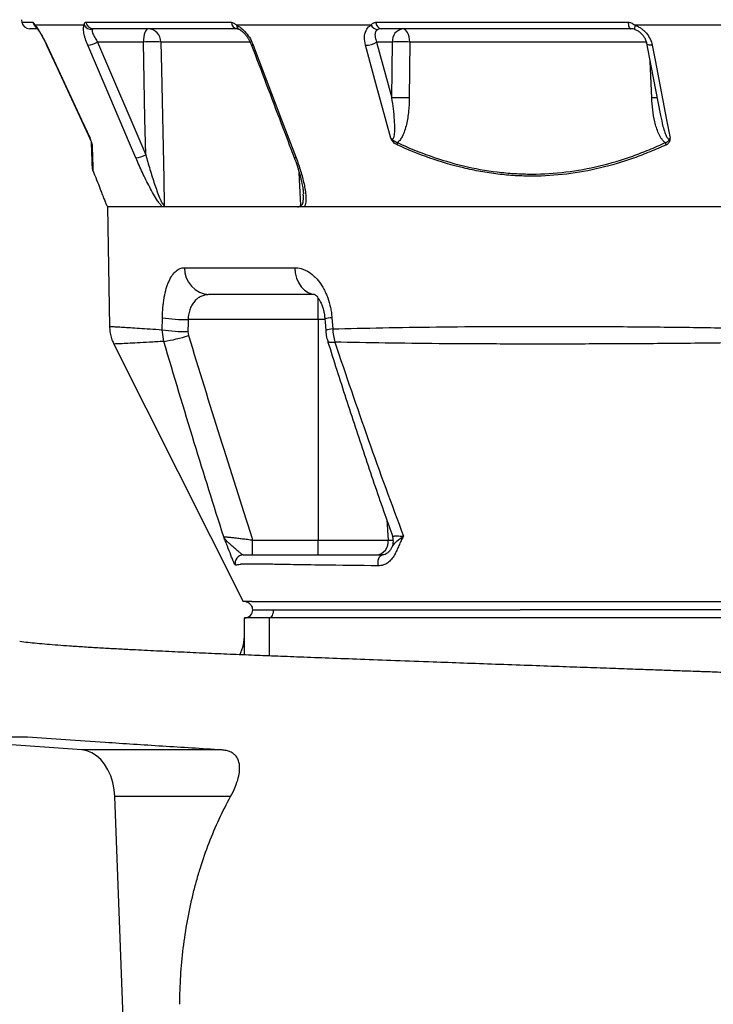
# Model space of a CAD drawing. Header units: millimetres. Extents: x 2416 to 4595, y 822 to 5880.
# Tile 3 of 11: x 2972 to 3478, y 1484 to 2203. Entities that reach past the tile are written whole.
import ezdxf

# ---------------------------------------------------------------- set-up
doc = ezdxf.new("R2010")
doc.units = ezdxf.units.MM
doc.header["$LTSCALE"] = 2

msp = doc.modelspace()

# ---------------------------------------------------------------- linework, layer by layer
at = {"color": 8, "linetype": 'Continuous', "lineweight": 25}
for p, q in [((2973.49, 2201.18), (2981.67, 2201.18)), ((3139.91, 2186.77), (3075.01, 2186.77)), ((3429.13, 2186.77), (3256.52, 2186.77)), ((2991.73, 2184.44), (2991.64, 2184.45)), ((3433.1, 2146.03), (3431.96, 2172.51)), ((3189.73, 1984.16), (3189.73, 2000.17)), ((3194.56, 1984.16), (3189.73, 1984.16)), ((3239.74, 1838.06), (3240.86, 1823.29)), ((3240.86, 1823.29), (3244.57, 1823.29)), ((3154.04, 1766.42), (3154.04, 1738.69))]:
    msp.add_line(p, q, dxfattribs=at)
at = {"color": 7, "linetype": 'Continuous', "lineweight": 25}
for p, q in [((3020.29, 2201.18), (3126.42, 2201.18)), ((3231.94, 2201.18), (3415.77, 2201.18)), ((2984.65, 2196.42), (2979.36, 2196.42)), ((3019.09, 2199.02), (2983.2, 2199.02)), ((3131, 2196.42), (3025.76, 2196.42)), ((3228.33, 2199.02), (3130.28, 2199.02)), ((3417.89, 2196.42), (3235.62, 2196.42)), ((3420.89, 2195.88), (3421.01, 2195.88)), ((3554.85, 2199.02), (3420.91, 2199.02)), ((3062.28, 2186.77), (3028.87, 2186.77)), ((3028.87, 2186.77), (3063.94, 2104.51)), ((3243.87, 2186.77), (3232.42, 2186.77)), ((3232.42, 2186.77), (3243.55, 2146.03)), ((3243.55, 2146.03), (3243.87, 2186.77)), ((3256.52, 2186.77), (3256.2, 2146.03)), ((3035.08, 2068.48), (3036.04, 2066.42)), ((3036.04, 2066.42), (3037.56, 1979.24)), ((4296.04, 2066.42), (3036.04, 2066.42)), ((3092.21, 2022.07), (3172.64, 2022.07)), ((3187.11, 2002.42), (3110.44, 2002.42)), ((3075.97, 1976.78), (3076.1, 1985.55)), ((3189.73, 1984.16), (3094.86, 1984.16)), ((3189.73, 1984.16), (3189.73, 1823.29)), ((3199.77, 1985.55), (3200.37, 1977.32)), ((3077.2, 1968.25), (3075.97, 1976.78)), ((3094.75, 1975.38), (3095.15, 1972.54)), ((3141.96, 1823.29), (3189.73, 1823.29)), ((3141.96, 1812.42), (3141.96, 1823.29)), ((3189.73, 1823.29), (3240.86, 1823.29)), ((3189.73, 1812.42), (3189.73, 1823.29)), ((3142.04, 1772.42), (3157.04, 1772.42)), ((3157.04, 1772.42), (3337.08, 1772.42)), ((3337.08, 1772.42), (3337.13, 1772.42)), ((3136.04, 1739.42), (3136.04, 1766.42)), ((3154.04, 1766.42), (3136.04, 1766.42)), ((3648.04, 1766.42), (3154.04, 1766.42)), ((3017.31, 1670.08), (2888.87, 1679.42)), ((2977.78, 1679.42), (2888.87, 1679.42)), ((3119.46, 1670.08), (3017.31, 1670.08)), ((3047.97, 1464.42), (3041.42, 1636.07)), ((3125.88, 1636.07), (3041.42, 1636.07))]:
    msp.add_line(p, q, dxfattribs=at)
at = {"color": 7, "linetype": 'Continuous', "lineweight": 25, "flags": 128}
for points in [[(3415.77, 2201.18), (3415.88, 2200.2), (3416.04, 2199.29), (3416.26, 2198.47), (3416.52, 2197.76), (3416.83, 2197.18), (3417.17, 2196.76), (3417.52, 2196.5), (3417.89, 2196.42)], [(3065.7, 2196.42), (3065.04, 2196.23), (3064.41, 2195.69), (3063.83, 2194.8), (3063.32, 2193.61), (3062.89, 2192.15), (3062.57, 2190.48), (3062.36, 2188.67), (3062.28, 2186.77)], [(3256.52, 2186.77), (3256.4, 2188.67), (3256.1, 2190.48), (3255.62, 2192.15), (3255, 2193.61), (3254.25, 2194.8), (3253.4, 2195.69), (3252.48, 2196.23), (3251.53, 2196.42)], [(3063.94, 2104.51), (3063.4, 2131.07), (3062.28, 2186.77)], [(3075.01, 2186.77), (3075.42, 2166.79), (3077.05, 2086.88), (3077.45, 2067.64)], [(3429.4, 2185.84), (3432.56, 2169.39), (3439.52, 2133.25)], [(2991.64, 2184.44), (2999.3, 2167.99), (3023.51, 2115.97)], [(2991.73, 2184.44), (2996.79, 2173.57), (3017.03, 2130.09), (3023.35, 2116.52)], [(3056.77, 2102.19), (3052.13, 2113.05), (3033.6, 2156.53), (3021.7, 2184.44)], [(3142.44, 2184.44), (3146.57, 2173.57), (3163.09, 2130.09), (3173.69, 2102.19)], [(3242.86, 2116.52), (3231.94, 2156.53), (3224.32, 2184.44)], [(3433.44, 2184.44), (3435.54, 2173.57), (3443.91, 2130.09), (3446.53, 2116.52)], [(3194.65, 1984.48), (3194.8, 1982.43), (3195.24, 1976.25)], [(3040.74, 1966.31), (3087.4, 1873.33), (3135.03, 1778.42)], [(3233.58, 1804.48), (3233.42, 1805.87), (3233.44, 1807.29), (3233.64, 1808.66), (3234.02, 1809.91), (3234.54, 1810.96), (3235.19, 1811.75), (3235.91, 1812.25), (3236.69, 1812.42)], [(3157.04, 1772.42), (3156.98, 1771.25), (3156.81, 1770.12), (3156.53, 1769.08), (3156.16, 1768.17), (3155.71, 1767.43), (3155.19, 1766.87), (3154.63, 1766.53), (3154.04, 1766.42)], [(3041.42, 1636.07), (3040.95, 1641.3), (3039.94, 1646.37), (3038.42, 1651.18), (3036.42, 1655.63), (3033.98, 1659.62), (3031.16, 1663.06), (3028.01, 1665.87), (3024.6, 1668.01), (3021.01, 1669.43), (3017.31, 1670.08)]]:
    msp.add_lwpolyline(points, dxfattribs=at)
at = {"color": 8, "linetype": 'Continuous', "lineweight": 25, "flags": 128}
for points in [[(3420.91, 2199.02), (3420.77, 2198.31), (3420.66, 2197.67), (3420.61, 2197.12), (3420.6, 2196.65), (3420.63, 2196.29), (3420.71, 2196.03), (3420.84, 2195.9), (3420.89, 2195.88)], [(3142.44, 2184.44), (3141.78, 2184.45), (3141.3, 2184.56), (3141.03, 2184.76), (3140.98, 2184.85)], [(3433.44, 2184.44), (3432.39, 2184.45), (3431.45, 2184.56), (3430.65, 2184.76), (3430.03, 2185.05), (3429.61, 2185.4), (3429.4, 2185.82), (3429.4, 2185.85)], [(3173.69, 2102.19), (3173.03, 2102.2), (3172.55, 2102.3), (3172.27, 2102.5), (3172.22, 2102.59)], [(3177.11, 2067.64), (3176.2, 2086.39), (3175.96, 2091.39)], [(3172.64, 2022.07), (3172.99, 2018.22), (3173.91, 2014.52), (3175.38, 2011.13), (3177.33, 2008.15), (3179.69, 2005.72), (3182.38, 2003.91), (3185.29, 2002.79), (3187.31, 2002.46)], [(3196.69, 1968.55), (3197.03, 1968.13), (3198.05, 1967.78), (3199.7, 1967.66), (3201.92, 1967.78)]]:
    msp.add_lwpolyline(points, dxfattribs=at)
at = {"color": 7, "linetype": 'Continuous', "lineweight": 25}
for centre, radius, start, end in [((2983.27, 2203.24), 10, 181, 191.89421), ((2979.36, 2202.42), 6, 191.89421, 270), ((3025.92, 2202.12), 5.71, 189.48312, 268.46259), ((3131.55, 2201.53), 5.14, 183.84334, 263.8412), ((3236.68, 2201.04), 4.74, 178.28267, 257.09564), ((3024.59, 2202.25), 6.38, 210.49099, 272.24859), ((3065.36, 2186.77), 9.65, 359.95855, 88.0028), ((3233.53, 2201.74), 5.87, 207.65822, 267.38436), ((3252.81, 2187.54), 8.97, 98.23473, 184.91786), ((3019.25, 2204.2), 19.91, 277.07935, 298.89233), ((3068.64, 2049.26), 137.65, 87.34933, 92.65067), ((3224.45, 2199.27), 14.83, 269.51292, 302.53574), ((3250.2, 2003.63), 183.24, 88.02148, 91.97852), ((3249.88, 1962.89), 183.24, 88.02147, 91.97853), ((3014.45, 2111.74), 10, 22.96889, 25.15427), ((3027.89, 2113.46), 3.49, 182.0768, 208.75637), ((3254, 2111.15), 6.76, 161.15704, 174.6284), ((3450.65, 2116.2), 8.32, 200.15819, 212.07839), ((3054.36, 2121.85), 19.81, 276.99336, 298.93861), ((3111.35, 2021.54), 19.14, 178.42194, 267.30183), ((3093.59, 2094.09), 109.94, 260.84202, 270.66165), ((3093.45, 2085.13), 109.75, 260.83331, 270.67424), ((3061.1, 2075.24), 108.19, 278.55909, 288.34495), ((3234.61, 1822.42), 10, 329.34755, 19.24697), ((3231.43, 1821.92), 9.53, 274.85268, 8.27852), ((3135.14, 1806.42), 6, 90.0862, 195.26868), ((3136.04, 1772.42), 6, 270, 0), ((3100.04, 1754.74), 36, 334.82993, 359.99167)]:
    msp.add_arc(centre, radius, start, end, dxfattribs=at)
at = {"color": 8, "linetype": 'Continuous', "lineweight": 25}
for centre, radius, start, end in [((2987.54, 2202.39), 6, 191.66032, 234.99517), ((2987.76, 2200.8), 4.9, 201.35303, 223.21782), ((3133.65, 2199.04), 3.37, 180.34803, 241.72147), ((3439.62, 1971.2), 174.95, 90.78822, 92.1378), ((3200.01, 1971.64), 13.92, 90.99201, 112.63294), ((3200.62, 1963.32), 14.01, 91.00887, 112.57859)]:
    msp.add_arc(centre, radius, start, end, dxfattribs=at)
at = {"color": 7, "linetype": 'Continuous', "lineweight": 25}
msp.add_ellipse((3666.04, 928.52), major_axis=(0, 6745.63), ratio=0.08573, start_param=1.413658, end_param=1.414976, dxfattribs=at)
for points, knots in [([(2981.67, 2201.18), (2981.74, 2201.18), (2981.83, 2201.12), (2982.03, 2200.91), (2982.13, 2200.75), (2982.38, 2200.37), (2982.52, 2200.13), (2982.83, 2199.61), (2983, 2199.32), (2983.2, 2199.02)], [0, 0, 0, 0, 0.25, 0.25, 0.5, 0.5, 0.75, 0.75, 1, 1, 1, 1]), ([(3019.09, 2199.02), (3019.14, 2199.53), (3019.24, 2200.55), (3019.83, 2201.14), (3020.22, 2201.17), (3020.29, 2201.18)], [0, 0, 0, 0, 0.445163, 0.893057, 1, 1, 1, 1]), ([(3126.42, 2201.18), (3126.73, 2201.18), (3127.05, 2201.12), (3127.68, 2200.91), (3128, 2200.75), (3128.64, 2200.37), (3128.96, 2200.13), (3129.61, 2199.61), (3129.94, 2199.32), (3130.28, 2199.02)], [0, 0, 0, 0, 0.25, 0.25, 0.5, 0.5, 0.75, 0.75, 1, 1, 1, 1]), ([(3228.33, 2199.02), (3228.52, 2199.32), (3228.74, 2199.61), (3229.24, 2200.13), (3229.52, 2200.36), (3230.14, 2200.76), (3230.47, 2200.91), (3231.18, 2201.12), (3231.55, 2201.18), (3231.94, 2201.18)], [0, 0, 0, 0, 0.25, 0.25, 0.5, 0.5, 0.75, 0.75, 1, 1, 1, 1]), ([(3415.77, 2201.18), (3416.16, 2201.16), (3417.39, 2201.08), (3419.18, 2200.3), (3420.41, 2199.39), (3420.91, 2199.02)], [0, 0, 0, 0, 0.2147679, 0.6762781, 1, 1, 1, 1]), ([(2983.2, 2199.02), (2983.46, 2198.74), (2983.74, 2198.41), (2984.34, 2197.63), (2984.66, 2197.18), (2985.34, 2196.19), (2985.69, 2195.65), (2986.41, 2194.5), (2986.79, 2193.88), (2987.93, 2191.92), (2988.7, 2190.52), (2990.25, 2187.53), (2991, 2186), (2991.73, 2184.44)], [0, 0, 0, 0, 0.125, 0.125, 0.25, 0.25, 0.375, 0.375, 0.5, 0.5, 0.75, 0.75, 1, 1, 1, 1]), ([(2983.94, 2197.72), (2983.93, 2197.72), (2983.93, 2197.73), (2984.02, 2197.63), (2984.17, 2197.47), (2984.19, 2197.45)], [0, 0, 0, 0, 0.273281, 0.912589, 1, 1, 1, 1]), ([(2984.19, 2197.45), (2984.25, 2197.38), (2984.39, 2197.22), (2984.96, 2196.49), (2985.79, 2195.29), (2986.89, 2193.54), (2988.16, 2191.32), (2989.55, 2188.72), (2990.74, 2186.38), (2991.41, 2184.92), (2991.63, 2184.44)], [0, 0, 0, 0, 0.0707754, 0.1710481, 0.2954918, 0.4357504, 0.5883387, 0.7491498, 0.9180458, 1, 1, 1, 1]), ([(3021.7, 2184.44), (3021.03, 2186.01), (3020.46, 2187.53), (3019.74, 2189.76), (3019.53, 2190.5), (3019.16, 2191.9), (3019.01, 2192.58), (3018.76, 2193.87), (3018.67, 2194.48), (3018.56, 2195.66), (3018.54, 2196.19), (3018.57, 2197.17), (3018.62, 2197.62), (3018.8, 2198.4), (3018.93, 2198.74), (3019.09, 2199.02)], [0, 0, 0, 0, 0.25, 0.25, 0.375, 0.375, 0.5, 0.5, 0.625, 0.625, 0.75, 0.75, 0.875, 0.875, 1, 1, 1, 1]), ([(3024.84, 2195.88), (3024.78, 2195.69), (3024.75, 2195.46), (3024.78, 2194.94), (3024.83, 2194.64), (3024.98, 2194), (3025.1, 2193.64), (3025.38, 2192.9), (3025.54, 2192.51), (3025.92, 2191.7), (3026.13, 2191.28), (3026.59, 2190.41), (3026.84, 2189.97), (3027.63, 2188.62), (3028.22, 2187.7), (3028.87, 2186.77)], [0, 0, 0, 0, 0.125, 0.125, 0.25, 0.25, 0.375, 0.375, 0.5, 0.5, 0.625, 0.625, 0.75, 0.75, 1, 1, 1, 1]), ([(3025.76, 2196.42), (3025.56, 2196.42), (3025.36, 2196.37), (3025.04, 2196.19), (3024.9, 2196.05), (3024.84, 2195.88)], [0, 0, 0, 0, 0.5, 0.5, 1, 1, 1, 1]), ([(3130.28, 2199.02), (3131.39, 2198.4), (3133.73, 2197.11), (3137.24, 2193.59), (3140.36, 2189.22), (3141.77, 2185.98), (3142.44, 2184.44)], [0, 0, 0, 0, 0.226121, 0.476938, 0.750718, 1, 1, 1, 1]), ([(3131.05, 2196.41), (3131.07, 2196.41), (3131.09, 2196.41), (3131.47, 2196.33), (3131.91, 2196.12), (3132.05, 2196.06)], [0, 0, 0, 0, 0.434197, 0.823503, 1, 1, 1, 1]), ([(3132.05, 2196.04), (3132.21, 2195.97), (3132.71, 2195.76), (3133.92, 2194.95), (3135.44, 2193.62), (3137.05, 2191.83), (3138.6, 2189.67), (3139.98, 2187.28), (3140.65, 2185.64), (3140.97, 2184.84)], [0, 0, 0, 0, 0.066225, 0.199559, 0.344211, 0.496273, 0.663031, 0.835775, 1, 1, 1, 1]), ([(3224.32, 2184.44), (3223.95, 2186.37), (3223.21, 2190.25), (3224.35, 2195.21), (3226.43, 2197.94), (3228, 2198.83), (3228.33, 2199.02)], [0, 0, 0, 0, 0.312268, 0.625721, 0.920641, 1, 1, 1, 1]), ([(3233.26, 2195.88), (3233.13, 2195.79), (3232.94, 2195.68), (3232.12, 2195.03), (3231.19, 2193.44), (3231.09, 2190.34), (3231.98, 2187.97), (3232.42, 2186.77)], [0, 0, 0, 0, 0.0529307, 0.0742634, 0.3585165, 0.6753616, 1, 1, 1, 1]), ([(3235.62, 2196.42), (3235.18, 2196.42), (3234.76, 2196.37), (3233.96, 2196.19), (3233.58, 2196.05), (3233.26, 2195.88)], [0, 0, 0, 0, 0.5, 0.5, 1, 1, 1, 1]), ([(3421.01, 2195.88), (3420.48, 2196.05), (3419.97, 2196.19), (3418.93, 2196.37), (3418.41, 2196.42), (3417.89, 2196.42)], [0, 0, 0, 0, 0.5, 0.5, 1, 1, 1, 1]), ([(3420.86, 2195.83), (3421.27, 2195.69), (3422.38, 2195.32), (3424.15, 2194.2), (3425.99, 2192.56), (3427.56, 2190.55), (3428.7, 2188.32), (3429.31, 2186.69), (3429.38, 2185.89), (3429.39, 2185.84)], [0, 0, 0, 0, 0.093426, 0.255516, 0.427286, 0.606406, 0.793954, 0.989522, 1, 1, 1, 1]), ([(3420.91, 2199.02), (3421.71, 2198.74), (3422.49, 2198.41), (3424, 2197.63), (3424.73, 2197.18), (3426.14, 2196.19), (3426.81, 2195.65), (3428.06, 2194.5), (3428.65, 2193.88), (3430.3, 2191.92), (3431.2, 2190.52), (3432.64, 2187.53), (3433.14, 2186), (3433.44, 2184.44)], [0, 0, 0, 0, 0.125, 0.125, 0.25, 0.25, 0.375, 0.375, 0.5, 0.5, 0.75, 0.75, 1, 1, 1, 1]), ([(3140.99, 2184.85), (3148.27, 2165.65), (3158.68, 2138.23), (3169.1, 2110.82), (3172.23, 2102.59)], [0, 0, 0, 0, 0.7, 1, 1, 1, 1]), ([(3242.86, 2116.52), (3242.98, 2116.39), (3243.11, 2116.28), (3243.39, 2116.09), (3243.54, 2116.01), (3243.86, 2115.94), (3244.01, 2115.96), (3244.29, 2116.08), (3244.4, 2116.17), (3244.7, 2116.51), (3244.84, 2116.8), (3245.06, 2117.38), (3245.15, 2117.68), (3245.36, 2118.62), (3245.45, 2119.27), (3245.58, 2120.57), (3245.62, 2121.23), (3245.69, 2123.21), (3245.68, 2124.54), (3245.6, 2127.21), (3245.53, 2128.55), (3245.25, 2132.58), (3244.98, 2135.27), (3244.34, 2140.64), (3243.97, 2143.33), (3243.55, 2146.03)], [0, 0, 0, 0, 0.015625, 0.015625, 0.03125, 0.03125, 0.046875, 0.046875, 0.0625, 0.0625, 0.09375, 0.09375, 0.125, 0.125, 0.1875, 0.1875, 0.25, 0.25, 0.375, 0.375, 0.5, 0.5, 0.75, 0.75, 1, 1, 1, 1]), ([(3256.2, 2146.03), (3256.11, 2142.76), (3255.91, 2136.22), (3254.61, 2128.18), (3252.92, 2121.97), (3251.28, 2118.04), (3249.5, 2115.08), (3248.18, 2113.86), (3247.6, 2113.33)], [0, 0, 0, 0, 0.277848, 0.555222, 0.694408, 0.833195, 0.927209, 1, 1, 1, 1]), ([(3442.84, 2113.33), (3442.3, 2113.74), (3441.8, 2114.22), (3440.88, 2115.27), (3440.45, 2115.84), (3439.67, 2117.04), (3439.31, 2117.66), (3438.63, 2118.94), (3438.32, 2119.59), (3437.46, 2121.58), (3436.96, 2122.94), (3436.08, 2125.73), (3435.69, 2127.15), (3434.68, 2131.44), (3434.19, 2134.33), (3433.46, 2140.15), (3433.22, 2143.08), (3433.1, 2146.03)], [0, 0, 0, 0, 0.0625, 0.0625, 0.125, 0.125, 0.1875, 0.1875, 0.25, 0.25, 0.375, 0.375, 0.5, 0.5, 0.75, 0.75, 1, 1, 1, 1]), ([(3024.83, 2111.78), (3024.82, 2111.99), (3024.79, 2112.25), (3024.7, 2112.72), (3024.66, 2112.89), (3024.57, 2113.25), (3024.51, 2113.44), (3024.39, 2113.85), (3024.32, 2114.06), (3024.16, 2114.51), (3024.08, 2114.75), (3023.89, 2115.24), (3023.79, 2115.49), (3023.57, 2116), (3023.46, 2116.26), (3023.35, 2116.52)], [0, 0, 0, 0, 0.25, 0.25, 0.375, 0.375, 0.5, 0.5, 0.625, 0.625, 0.75, 0.75, 0.875, 0.875, 1, 1, 1, 1]), ([(3024.4, 2113.33), (3024.38, 2113.5), (3024.34, 2113.83), (3023.98, 2114.88), (3023.59, 2115.8), (3023.39, 2116.4), (3023.35, 2116.51), (3023.35, 2116.52)], [0, 0, 0, 0, 0.297124, 0.600329, 0.930161, 0.995201, 1, 1, 1, 1]), ([(3025.04, 2095.13), (3025, 2096.19), (3024.93, 2098.3), (3024.78, 2102.54), (3024.61, 2107.47), (3024.47, 2111.38), (3024.4, 2113.33)], [0, 0, 0, 0, 0.248697, 0.497404, 0.748696, 1, 1, 1, 1]), ([(3247.27, 2111.78), (3246.8, 2111.99), (3246.34, 2112.25), (3245.46, 2112.87), (3245.02, 2113.24), (3244.24, 2114.05), (3243.87, 2114.51), (3243.43, 2115.24), (3243.3, 2115.49), (3243.06, 2116), (3242.96, 2116.26), (3242.86, 2116.52)], [0, 0, 0, 0, 0.25, 0.25, 0.5, 0.5, 0.75, 0.75, 0.875, 0.875, 1, 1, 1, 1]), ([(3247.6, 2113.33), (3247.17, 2113.44), (3246.75, 2113.59), (3245.9, 2113.99), (3245.48, 2114.23), (3244.68, 2114.8), (3244.3, 2115.12), (3243.73, 2115.62), (3243.55, 2115.78), (3243.19, 2116.13), (3243.02, 2116.32), (3242.86, 2116.52)], [0, 0, 0, 0, 0.25, 0.25, 0.5, 0.5, 0.75, 0.75, 0.875, 0.875, 1, 1, 1, 1]), ([(3247.6, 2113.33), (3263.34, 2106.07), (3279.35, 2100.34), (3303.86, 2094.46), (3312.11, 2092.96), (3324.62, 2091.44), (3328.82, 2091.05), (3337.25, 2090.54), (3341.45, 2090.41), (3362.37, 2090.41), (3378.84, 2092.46), (3403.18, 2098.31), (3411.23, 2100.72), (3423.23, 2105), (3427.19, 2106.53), (3435.06, 2109.79), (3438.97, 2111.51), (3442.84, 2113.33)], [0, 0, 0, 0, 0.25, 0.25, 0.375, 0.375, 0.4375, 0.4375, 0.5, 0.5, 0.75, 0.75, 0.875, 0.875, 0.9375, 0.9375, 1, 1, 1, 1]), ([(3442.84, 2113.33), (3443.27, 2113.44), (3443.67, 2113.59), (3444.42, 2113.99), (3444.76, 2114.23), (3445.36, 2114.8), (3445.61, 2115.12), (3445.98, 2115.62), (3446.1, 2115.78), (3446.33, 2116.13), (3446.44, 2116.32), (3446.53, 2116.52)], [0, 0, 0, 0, 0.25, 0.25, 0.5, 0.5, 0.75, 0.75, 0.875, 0.875, 1, 1, 1, 1]), ([(3443.6, 2111.78), (3444.06, 2111.99), (3444.49, 2112.25), (3445.06, 2112.72), (3445.24, 2112.89), (3445.58, 2113.25), (3445.73, 2113.44), (3446, 2113.85), (3446.12, 2114.06), (3446.31, 2114.51), (3446.39, 2114.75), (3446.5, 2115.24), (3446.53, 2115.49), (3446.55, 2116), (3446.54, 2116.26), (3446.53, 2116.52)], [0, 0, 0, 0, 0.25, 0.25, 0.375, 0.375, 0.5, 0.5, 0.625, 0.625, 0.75, 0.75, 0.875, 0.875, 1, 1, 1, 1]), ([(3024.83, 2111.78), (3024.9, 2109.72), (3024.96, 2107.77), (3025.08, 2104.14), (3025.13, 2102.45), (3025.23, 2099.35), (3025.28, 2097.93), (3025.36, 2095.39), (3025.4, 2094.26), (3025.43, 2093.29)], [0, 0, 0, 0, 0.25, 0.25, 0.5, 0.5, 0.75, 0.75, 1, 1, 1, 1]), ([(3443.6, 2111.78), (3439.71, 2109.97), (3435.8, 2108.25), (3427.9, 2105), (3423.92, 2103.47), (3411.89, 2099.2), (3403.81, 2096.79), (3379.41, 2090.94), (3362.9, 2088.89), (3341.93, 2088.85), (3337.72, 2088.97), (3329.27, 2089.47), (3325.06, 2089.85), (3316.64, 2090.85), (3312.45, 2091.48), (3304.07, 2092.98), (3299.9, 2093.85), (3279.21, 2098.77), (3263.06, 2104.52), (3247.27, 2111.78)], [0, 0, 0, 0, 0.0625, 0.0625, 0.125, 0.125, 0.25, 0.25, 0.5, 0.5, 0.5625, 0.5625, 0.625, 0.625, 0.6875, 0.6875, 0.75, 0.75, 1, 1, 1, 1]), ([(3076.13, 2066.42), (3076.02, 2066.53), (3075.4, 2067.15), (3074.22, 2068.6), (3072.14, 2071.58), (3069.64, 2075.7), (3065.88, 2082.58), (3061.46, 2091.45), (3058.33, 2098.61), (3056.77, 2102.19)], [0, 0, 0, 0, 0.015489, 0.086289, 0.157465, 0.297792, 0.438594, 0.719076, 1, 1, 1, 1]), ([(3063.94, 2104.51), (3064.94, 2100.94), (3066.93, 2093.79), (3069.75, 2084.95), (3072.14, 2078.04), (3073.72, 2073.98), (3075.04, 2070.96), (3075.96, 2069.17), (3076.72, 2068.06), (3077.19, 2067.67), (3077.38, 2067.64), (3077.45, 2067.64)], [0, 0, 0, 0, 0.271911, 0.543612, 0.674343, 0.804791, 0.864374, 0.923566, 0.964151, 0.986793, 1, 1, 1, 1]), ([(3172.25, 2102.59), (3172.99, 2100.61), (3174.55, 2096.38), (3176.44, 2089.98), (3177.82, 2084.29), (3178.62, 2079.86), (3178.95, 2077.32), (3178.96, 2076.18), (3178.96, 2075.94)], [0, 0, 0, 0, 0.216907, 0.461612, 0.703069, 0.846893, 0.967816, 1, 1, 1, 1]), ([(3173.69, 2102.19), (3174.9, 2099), (3176, 2095.82), (3177.92, 2089.5), (3178.76, 2086.36), (3179.76, 2081.68), (3180.05, 2080.12), (3180.5, 2077.06), (3180.67, 2075.56), (3180.79, 2073.36), (3180.81, 2072.64), (3180.78, 2071.23), (3180.74, 2070.53), (3180.58, 2069.21), (3180.47, 2068.57), (3180.11, 2067.4), (3179.88, 2066.86), (3179.56, 2066.42)], [0, 0, 0, 0, 0.25, 0.25, 0.5, 0.5, 0.625, 0.625, 0.75, 0.75, 0.8125, 0.8125, 0.875, 0.875, 0.9375, 0.9375, 1, 1, 1, 1]), ([(3035.08, 2068.48), (3035.05, 2068.58), (3034.97, 2068.78), (3034.15, 2071.01), (3032.79, 2074.65), (3030.87, 2079.66), (3028.45, 2085.85), (3026.45, 2090.79), (3025.43, 2093.29)], [0, 0, 0, 0, 0.151167, 0.322042, 0.487725, 0.657968, 0.826825, 1, 1, 1, 1]), ([(3078.89, 2066.42), (3078.64, 2066.42), (3078.39, 2066.5), (3078.02, 2066.8), (3077.9, 2066.93), (3077.72, 2067.16), (3077.66, 2067.24), (3077.55, 2067.43), (3077.5, 2067.53), (3077.45, 2067.64)], [0, 0, 0, 0, 0.5, 0.5, 0.75, 0.75, 0.875, 0.875, 1, 1, 1, 1]), ([(3174.69, 2066.42), (3175.13, 2066.42), (3175.55, 2066.5), (3176.18, 2066.8), (3176.38, 2066.93), (3176.66, 2067.16), (3176.76, 2067.24), (3176.94, 2067.43), (3177.02, 2067.53), (3177.11, 2067.64)], [0, 0, 0, 0, 0.5, 0.5, 0.75, 0.75, 0.875, 0.875, 1, 1, 1, 1]), ([(3076.1, 1985.55), (3076.14, 1988.19), (3076.27, 1990.75), (3076.62, 1994.49), (3076.76, 1995.71), (3077, 1997.52), (3077.09, 1998.12), (3077.28, 1999.3), (3077.38, 1999.89), (3077.9, 2002.74), (3078.4, 2004.87), (3079.27, 2007.84), (3079.59, 2008.8), (3080.25, 2010.61), (3080.6, 2011.47), (3081.69, 2013.89), (3082.48, 2015.31), (3084.2, 2017.78), (3085.11, 2018.8), (3086.53, 2020.02), (3087.02, 2020.38), (3088.01, 2020.99), (3088.52, 2021.25), (3090.07, 2021.87), (3091.12, 2022.07), (3092.21, 2022.07)], [0, 0, 0, 0, 0.125, 0.125, 0.1875, 0.1875, 0.21875, 0.21875, 0.25, 0.25, 0.375, 0.375, 0.4375, 0.4375, 0.5, 0.5, 0.625, 0.625, 0.75, 0.75, 0.8125, 0.8125, 0.875, 0.875, 1, 1, 1, 1]), ([(3172.64, 2022.07), (3174.22, 2022.07), (3175.79, 2021.85), (3178.13, 2021.19), (3178.91, 2020.92), (3180.46, 2020.26), (3181.24, 2019.88), (3183.53, 2018.56), (3185, 2017.49), (3187.13, 2015.58), (3187.82, 2014.89), (3189.18, 2013.41), (3189.84, 2012.62), (3191.74, 2010.14), (3192.9, 2008.33), (3194.49, 2005.37), (3194.99, 2004.34), (3195.93, 2002.2), (3196.36, 2001.11), (3197.56, 1997.77), (3198.22, 1995.44), (3198.98, 1991.81), (3199.19, 1990.57), (3199.54, 1988.08), (3199.68, 1986.82), (3199.77, 1985.55)], [0, 0, 0, 0, 0.125, 0.125, 0.1875, 0.1875, 0.25, 0.25, 0.375, 0.375, 0.4375, 0.4375, 0.5, 0.5, 0.625, 0.625, 0.6875, 0.6875, 0.75, 0.75, 0.875, 0.875, 0.9375, 0.9375, 1, 1, 1, 1]), ([(3110.44, 2002.42), (3109.49, 2002.42), (3108.54, 2002.33), (3106.68, 2001.98), (3105.77, 2001.72), (3104, 2001), (3103.15, 2000.55), (3101.92, 1999.71), (3101.52, 1999.4), (3100.74, 1998.74), (3100.36, 1998.38), (3099.63, 1997.62), (3099.28, 1997.21), (3098.61, 1996.33), (3098.29, 1995.86), (3097.37, 1994.38), (3096.83, 1993.3), (3096.16, 1991.53), (3095.95, 1990.92), (3095.59, 1989.63), (3095.44, 1988.98), (3095.05, 1986.98), (3094.9, 1985.6), (3094.86, 1984.16)], [0, 0, 0, 0, 0.125, 0.125, 0.25, 0.25, 0.375, 0.375, 0.4375, 0.4375, 0.5, 0.5, 0.5625, 0.5625, 0.625, 0.625, 0.75, 0.75, 0.8125, 0.8125, 0.875, 0.875, 1, 1, 1, 1]), ([(3187.19, 2002.58), (3187.18, 2002.59), (3187.14, 2002.61), (3187.5, 2002.39), (3188.27, 2001.74), (3189.26, 2000.64), (3190.43, 1998.95), (3191.61, 1996.8), (3192.69, 1994.22), (3193.61, 1991.2), (3194.32, 1987.95), (3194.54, 1985.64), (3194.65, 1984.48)], [0, 0, 0, 0, 0.04425, 0.144256, 0.246135, 0.353998, 0.460485, 0.562789, 0.672437, 0.780824, 0.890363, 1, 1, 1, 1]), ([(3037.56, 1979.24), (3037.62, 1977.94), (3037.74, 1975.26), (3038.67, 1971.37), (3039.68, 1968.35), (3040.54, 1966.76), (3040.78, 1966.33)], [0, 0, 0, 0, 0.29138, 0.5965281, 0.8903524, 1, 1, 1, 1]), ([(3200.37, 1977.32), (3212.05, 1977.67), (3224.21, 1977.97), (3249.45, 1978.47), (3262.53, 1978.67), (3289.61, 1978.99), (3303.61, 1979.1), (3325.31, 1979.2), (3332.67, 1979.22), (3343.88, 1979.24), (3347.64, 1979.24), (3355.21, 1979.24), (3359.01, 1979.24), (3378.08, 1979.22), (3393.61, 1979.15), (3425.16, 1978.93), (3441.2, 1978.77), (3473.77, 1978.37), (3490.32, 1978.12), (3515.52, 1977.68), (3523.99, 1977.51), (3536.78, 1977.25), (3541.07, 1977.16), (3549.65, 1976.97), (3553.95, 1976.88), (3558.25, 1976.78)], [0, 0, 0, 0, 0.125, 0.125, 0.25, 0.25, 0.375, 0.375, 0.4375, 0.4375, 0.46875, 0.46875, 0.5, 0.5, 0.625, 0.625, 0.75, 0.75, 0.875, 0.875, 0.9375, 0.9375, 0.96875, 0.96875, 1, 1, 1, 1]), ([(3095.15, 1972.54), (3102.72, 1947.92), (3117.85, 1898.67), (3133.67, 1848.99), (3141.76, 1823.88), (3141.96, 1823.29)], [0, 0, 0, 0, 0.494039, 0.988079, 1, 1, 1, 1]), ([(3195.28, 1976.25), (3195.31, 1975.72), (3195.43, 1973.72), (3195.88, 1971.12), (3196.56, 1969.15), (3196.76, 1968.57)], [0, 0, 0, 0, 0.202849, 0.765491, 1, 1, 1, 1]), ([(3120.87, 1825.54), (3113.65, 1848.43), (3098.7, 1895.87), (3084.53, 1943.57), (3077.2, 1968.25)], [0, 0, 0, 0, 0.482541, 1, 1, 1, 1]), ([(3196.7, 1968.55), (3197, 1967.56), (3201.61, 1952.65), (3210.77, 1924), (3224.36, 1882.8), (3235.47, 1850.05), (3242.19, 1831.13), (3244.11, 1825.72)], [0, 0, 0, 0, 0.020565, 0.309957, 0.598186, 0.885033, 1, 1, 1, 1]), ([(3558.26, 1968.25), (3554, 1968.16), (3549.74, 1968.08), (3541.23, 1967.92), (3536.98, 1967.84), (3524.3, 1967.63), (3515.91, 1967.5), (3490.93, 1967.14), (3474.54, 1966.95), (3442.24, 1966.65), (3426.33, 1966.54), (3395.02, 1966.38), (3379.61, 1966.33), (3360.66, 1966.32), (3356.88, 1966.31), (3349.37, 1966.31), (3345.62, 1966.32), (3334.47, 1966.33), (3327.15, 1966.34), (3305.52, 1966.41), (3291.54, 1966.49), (3264.44, 1966.72), (3251.32, 1966.87), (3225.95, 1967.25), (3213.71, 1967.49), (3201.92, 1967.78)], [0, 0, 0, 0, 0.03125, 0.03125, 0.0625, 0.0625, 0.125, 0.125, 0.25, 0.25, 0.375, 0.375, 0.5, 0.5, 0.53125, 0.53125, 0.5625, 0.5625, 0.625, 0.625, 0.75, 0.75, 0.875, 0.875, 1, 1, 1, 1]), ([(3201.92, 1967.78), (3209.84, 1943.92), (3217.99, 1920.17), (3234.7, 1872.91), (3243.27, 1849.41), (3252.04, 1826.03)], [0, 0, 0, 0, 0.5, 0.5, 1, 1, 1, 1]), ([(3120.87, 1825.54), (3120.98, 1825.57), (3121.22, 1825.58), (3121.96, 1825.57), (3122.45, 1825.55), (3123.37, 1825.48), (3123.71, 1825.46), (3124.43, 1825.4), (3124.82, 1825.36), (3126.04, 1825.25), (3126.94, 1825.16), (3128.94, 1824.94), (3129.99, 1824.82), (3132.2, 1824.56), (3133.35, 1824.42), (3135.76, 1824.12), (3136.98, 1823.96), (3139.45, 1823.63), (3140.69, 1823.46), (3141.96, 1823.29)], [0, 0, 0, 0, 0.125, 0.125, 0.25, 0.25, 0.3125, 0.3125, 0.375, 0.375, 0.5, 0.5, 0.625, 0.625, 0.75, 0.75, 0.875, 0.875, 1, 1, 1, 1]), ([(3129.35, 1804.84), (3129.25, 1804.82), (3129.1, 1805.01), (3128.8, 1805.56), (3128.69, 1805.79), (3128.44, 1806.32), (3128.3, 1806.63), (3127.87, 1807.64), (3127.55, 1808.44), (3126.84, 1810.25), (3126.46, 1811.23), (3125.27, 1814.33), (3124.42, 1816.6), (3123.1, 1820.01), (3122.65, 1821.14), (3121.98, 1822.82), (3121.76, 1823.38), (3121.31, 1824.47), (3121.09, 1825.01), (3120.87, 1825.54)], [0, 0, 0, 0, 0.125, 0.125, 0.1875, 0.1875, 0.25, 0.25, 0.375, 0.375, 0.5, 0.5, 0.75, 0.75, 0.875, 0.875, 0.9375, 0.9375, 1, 1, 1, 1]), ([(3135.13, 1812.42), (3134.82, 1812.42), (3134.4, 1812.66), (3133.33, 1813.43), (3132.71, 1813.95), (3131.36, 1815.09), (3130.63, 1815.72), (3129.14, 1816.99), (3128.38, 1817.64), (3126.89, 1818.92), (3126.16, 1819.55), (3124.78, 1820.8), (3124.13, 1821.41), (3122.97, 1822.62), (3122.45, 1823.21), (3121.78, 1824.09), (3121.57, 1824.38), (3121.29, 1824.82), (3121.2, 1824.96), (3121.03, 1825.25), (3120.94, 1825.4), (3120.87, 1825.54)], [0, 0, 0, 0, 0.125, 0.125, 0.25, 0.25, 0.375, 0.375, 0.5, 0.5, 0.625, 0.625, 0.75, 0.75, 0.875, 0.875, 0.9375, 0.9375, 0.96875, 0.96875, 1, 1, 1, 1]), ([(3252.04, 1826.03), (3251.71, 1825.5), (3251.4, 1824.96), (3250.8, 1823.86), (3250.52, 1823.3), (3249.69, 1821.6), (3249.17, 1820.43), (3248.15, 1818.09), (3247.64, 1816.91), (3246.56, 1814.59), (3246, 1813.45), (3244.73, 1811.28), (3244.04, 1810.25), (3242.46, 1808.35), (3241.57, 1807.48), (3240.09, 1806.4), (3239.57, 1806.07), (3238.48, 1805.5), (3237.91, 1805.26), (3236.14, 1804.67), (3234.9, 1804.46), (3233.58, 1804.48)], [0, 0, 0, 0, 0.0625, 0.0625, 0.125, 0.125, 0.25, 0.25, 0.375, 0.375, 0.5, 0.5, 0.625, 0.625, 0.75, 0.75, 0.8125, 0.8125, 0.875, 0.875, 1, 1, 1, 1]), ([(3135.13, 1812.42), (3136.18, 1812.42), (3137.35, 1812.42), (3138.96, 1812.42), (3139.29, 1812.42), (3139.71, 1812.42), (3139.79, 1812.42), (3140.03, 1812.42), (3140.19, 1812.42), (3140.6, 1812.42), (3140.84, 1812.42), (3141.4, 1812.42), (3141.72, 1812.42), (3142.79, 1812.42), (3143.65, 1812.42), (3145.16, 1812.42), (3145.7, 1812.42), (3146.85, 1812.42), (3147.47, 1812.42), (3149.39, 1812.42), (3150.79, 1812.42), (3153.04, 1812.42), (3153.82, 1812.42), (3155.02, 1812.42), (3155.43, 1812.42), (3156.25, 1812.42), (3156.66, 1812.42), (3183.34, 1812.42), (3209.88, 1812.42), (3236.69, 1812.42)], [0, 0, 0, 0, 0.25, 0.25, 0.3125, 0.3125, 0.328125, 0.328125, 0.34375, 0.34375, 0.359375, 0.359375, 0.375, 0.375, 0.40625, 0.40625, 0.421875, 0.421875, 0.4375, 0.4375, 0.46875, 0.46875, 0.484375, 0.484375, 0.492188, 0.492188, 0.5, 0.5, 1, 1, 1, 1]), ([(3243.19, 1817.3), (3243.17, 1817.26), (3242.73, 1816.42), (3241.72, 1815.09), (3240.2, 1813.54), (3238.59, 1812.72), (3237.46, 1812.33), (3236.72, 1812.43), (3236.68, 1812.43)], [0, 0, 0, 0, 0.01178, 0.264437, 0.515664, 0.752099, 0.987449, 1, 1, 1, 1]), ([(3233.58, 1804.48), (3219.76, 1804.62), (3206.01, 1804.78), (3185.49, 1805.07), (3178.67, 1805.18), (3168.46, 1805.34), (3163.37, 1805.43), (3157.43, 1805.53), (3154.9, 1805.58), (3153.63, 1805.6), (3153.2, 1805.61), (3152.36, 1805.62), (3151.93, 1805.63), (3148.17, 1805.66), (3145.21, 1805.68), (3142.03, 1805.69), (3141.42, 1805.69), (3140.28, 1805.69), (3139.74, 1805.7), (3138.23, 1805.7), (3137.35, 1805.69), (3136.24, 1805.69), (3135.9, 1805.68), (3135.29, 1805.68), (3135.02, 1805.67), (3134.33, 1805.66), (3134.01, 1805.65), (3133.79, 1805.63), (3133.75, 1805.62), (3133.66, 1805.6), (3133.54, 1805.58), (3133.25, 1805.53), (3133, 1805.48), (3131.54, 1805.22), (3130.39, 1805.02), (3129.35, 1804.84)], [0, 0, 0, 0, 0.25, 0.25, 0.375, 0.375, 0.4375, 0.46875, 0.484375, 0.484375, 0.492187, 0.492187, 0.5, 0.5, 0.5625, 0.5625, 0.578125, 0.578125, 0.59375, 0.59375, 0.625, 0.625, 0.640625, 0.640625, 0.65625, 0.65625, 0.6875, 0.6875, 0.695312, 0.695312, 0.703125, 0.71875, 0.75, 0.75, 1, 1, 1, 1]), ([(3141.26, 1778.42), (3140.84, 1778.42), (3139.36, 1778.42), (3137.65, 1778.42), (3136.34, 1778.42), (3136.76, 1778.42), (3135.14, 1778.42), (3134.86, 1778.42), (3135.03, 1778.42), (3135.03, 1778.42)], [0, 0, 0, 0, 0.009855, 0.03447, 0.058349, 0.246651, 0.623271, 0.999913, 1, 1, 1, 1]), ([(3136.9, 1778.4), (3136.9, 1778.4), (3136.9, 1778.39), (3136.91, 1778.38), (3136.96, 1778.36), (3137.06, 1778.33), (3137.22, 1778.28), (3137.36, 1778.24), (3137.43, 1778.22)], [0, 0, 0, 0, 0.019865, 0.15259, 0.330294, 0.530869, 0.754149, 1, 1, 1, 1]), ([(3137.43, 1778.22), (3138.05, 1777.97), (3139.3, 1777.47), (3140.71, 1776.01), (3141.61, 1774.27), (3141.71, 1773.02), (3141.75, 1772.42)], [0, 0, 0, 0, 0.256345, 0.517496, 0.769201, 1, 1, 1, 1]), ([(3141.26, 1778.42), (3141.54, 1778.42), (3141.83, 1778.42), (3142.43, 1778.42), (3142.75, 1778.42), (3143.08, 1778.42)], [0, 0, 0, 0, 0.5, 0.5, 1, 1, 1, 1]), ([(3143.08, 1778.42), (3144.87, 1778.42), (3147.05, 1778.42), (3150.68, 1778.42), (3152.59, 1778.42), (3154.59, 1778.42), (3155.93, 1778.42), (3156.61, 1778.42), (3162.68, 1778.42), (3178.87, 1778.42), (3195.07, 1778.42), (3227.5, 1778.42), (3249.15, 1778.42), (3314.16, 1778.42), (3357.62, 1778.42), (3444.74, 1778.42), (3488.41, 1778.42), (3554.06, 1778.42), (3575.97, 1778.42), (3608.88, 1778.42), (3625.34, 1778.42), (3641.81, 1778.42), (3647.64, 1778.42), (3647.98, 1778.42), (3648.68, 1778.42), (3649.73, 1778.42), (3652.26, 1778.42), (3654.57, 1778.42), (3659.31, 1778.42), (3662.65, 1778.42), (3665.99, 1778.42)], [0, 0, 0, 0, 0.015625, 0.015625, 0.023437, 0.027344, 0.027344, 0.03125, 0.03125, 0.0625, 0.125, 0.125, 0.25, 0.25, 0.5, 0.5, 0.75, 0.75, 0.875, 0.875, 0.9375, 0.96875, 0.96875, 0.970703, 0.970703, 0.972656, 0.976563, 0.984375, 0.984375, 1, 1, 1, 1]), ([(3492.53, 1772.42), (3488.64, 1772.42), (3480.94, 1772.42), (3465.09, 1772.42), (3444.9, 1772.42), (3420.65, 1772.42), (3396.08, 1772.42), (3374.37, 1772.42), (3354.51, 1772.42), (3343.14, 1772.42), (3337.13, 1772.42)], [0, 0, 0, 0, 0.074941, 0.148055, 0.305237, 0.464029, 0.615786, 0.779961, 0.883595, 1, 1, 1, 1]), ([(4048.14, 1706.21), (4039.83, 1706.55), (4023.55, 1707.22), (3998.74, 1708.2), (3974.49, 1709.15), (3950.84, 1710.05), (3927.9, 1710.92), (3904, 1711.81), (3879.35, 1712.71), (3854.22, 1713.63), (3830.69, 1714.48), (3808.85, 1715.26), (3788.75, 1715.97), (3770.44, 1716.62), (3753.95, 1717.2), (3736.73, 1717.81), (3718.5, 1718.45), (3698.96, 1719.14), (3680.42, 1719.79), (3664.15, 1720.35), (3649.48, 1720.87), (3635.44, 1721.36), (3619.77, 1721.91), (3602.2, 1722.52), (3584.32, 1723.15), (3566.42, 1723.77), (3549.49, 1724.37), (3533.21, 1724.94), (3518.53, 1725.46), (3506.29, 1725.89), (3496.27, 1726.24), (3488.29, 1726.52), (3481.58, 1726.76), (3476.15, 1726.95), (3471.59, 1727.11), (3466.08, 1727.3), (3458.45, 1727.57), (3447.9, 1727.95), (3435.26, 1728.4), (3420.6, 1728.92), (3404.01, 1729.51), (3385.41, 1730.17), (3364.85, 1730.91), (3342.48, 1731.71), (3319.19, 1732.55), (3296.02, 1733.38), (3271.61, 1734.26), (3246.52, 1735.17), (3221.18, 1736.11), (3198.06, 1736.97), (3177.14, 1737.77), (3158.36, 1738.51), (3140.52, 1739.23), (3123.01, 1739.95), (3105.06, 1740.73), (3087.15, 1741.53), (3069.32, 1742.38), (3054.07, 1743.15), (3041.01, 1743.85), (3029.99, 1744.47), (3018.88, 1745.15), (3008.71, 1745.82), (2999.6, 1746.47), (2991.59, 1747.1), (2984.3, 1747.74), (2977.67, 1748.41), (2973.94, 1748.93), (2972.01, 1749.19)], [0, 0, 0, 0, 0.022856, 0.044741, 0.065683, 0.085699, 0.1048, 0.122988, 0.144608, 0.164776, 0.183488, 0.20074, 0.216529, 0.230852, 0.243707, 0.255096, 0.27103, 0.286147, 0.300483, 0.314035, 0.323844, 0.334465, 0.346562, 0.360133, 0.375175, 0.388029, 0.401709, 0.414579, 0.426016, 0.436021, 0.443266, 0.449515, 0.454769, 0.459026, 0.462287, 0.465464, 0.471973, 0.480342, 0.490577, 0.502274, 0.515733, 0.530962, 0.547971, 0.56677, 0.587192, 0.60734, 0.626701, 0.65126, 0.67431, 0.695792, 0.715688, 0.734003, 0.750752, 0.769251, 0.7882, 0.807897, 0.828335, 0.849522, 0.863208, 0.87807, 0.894389, 0.912194, 0.927543, 0.943922, 0.961401, 0.980081, 1, 1, 1, 1]), ([(3119.46, 1670.08), (3112.13, 1670.53), (3097.48, 1671.42), (3076.02, 1672.77), (3054.95, 1674.12), (3031.33, 1675.68), (3005.36, 1677.45), (2986.98, 1678.76), (2977.78, 1679.42)], [0, 0, 0, 0, 0.145106, 0.290211, 0.435764, 0.581317, 0.79049, 1, 1, 1, 1]), ([(3125.88, 1636.07), (3127.08, 1638.4), (3129.47, 1643.06), (3131.56, 1649.39), (3132.55, 1654.96), (3132.48, 1659.31), (3131.57, 1662.82), (3130.13, 1665.38), (3128.14, 1667.35), (3125.74, 1668.76), (3122.85, 1669.73), (3120.59, 1669.96), (3119.46, 1670.08)], [0, 0, 0, 0, 0.151328, 0.302578, 0.424134, 0.545536, 0.633004, 0.720356, 0.790916, 0.861416, 0.930702, 1, 1, 1, 1]), ([(3088.8, 1484.42), (3088.88, 1498.32), (3089.75, 1511.98), (3093, 1538.84), (3095.38, 1552.04), (3099.34, 1568.24), (3100.18, 1571.45), (3101.95, 1577.8), (3102.87, 1580.93), (3105.77, 1590.24), (3107.88, 1596.3), (3114.72, 1614.06), (3119.95, 1625.35), (3125.88, 1636.07)], [0, 0, 0, 0, 0.25, 0.25, 0.5, 0.5, 0.5625, 0.5625, 0.625, 0.625, 0.75, 0.75, 1, 1, 1, 1])]:
    msp.add_open_spline(points, degree=3, knots=knots, dxfattribs=at)
at = {"color": 8, "linetype": 'Continuous', "lineweight": 25}
for points, knots in [([(3439.55, 2133.25), (3440.09, 2130.56), (3440.93, 2126.32), (3442.37, 2121.36), (3443.47, 2118.56), (3444.27, 2117.03), (3444.96, 2116.24), (3445.42, 2115.99), (3445.74, 2115.94), (3446.06, 2116.03), (3446.32, 2116.24), (3446.47, 2116.43), (3446.53, 2116.52)], [0, 0, 0, 0, 0.414547, 0.651931, 0.77101, 0.860572, 0.905677, 0.923541, 0.941551, 0.957525, 0.982148, 1, 1, 1, 1]), ([(3023.52, 2115.96), (3023.51, 2115.98), (3023.49, 2116.02), (3023.43, 2116.24), (3023.37, 2116.43), (3023.35, 2116.52)], [0, 0, 0, 0, 0.272228, 0.694112, 1, 1, 1, 1]), ([(3177.11, 2067.64), (3177.31, 2067.67), (3177.61, 2067.71), (3178.1, 2068.16), (3178.59, 2069.16), (3178.9, 2070.96), (3179.04, 2073.28), (3178.94, 2074.99), (3178.89, 2075.93)], [0, 0, 0, 0, 0.088843, 0.133007, 0.28374, 0.500317, 0.724716, 1, 1, 1, 1]), ([(3037.56, 1979.24), (3037.56, 1979.24), (3038.38, 1979.2), (3040.83, 1979.04), (3041.85, 1978.98), (3044.3, 1978.83), (3045.72, 1978.74), (3050.58, 1978.43), (3054.59, 1978.17), (3064.14, 1977.56), (3069.67, 1977.2), (3075.97, 1976.78)], [0, 0, 0, 0, 0.25, 0.25, 0.375, 0.375, 0.5, 0.5, 0.75, 0.75, 1, 1, 1, 1]), ([(3077.2, 1968.25), (3073.58, 1968.03), (3066.33, 1967.61), (3057.67, 1967.14), (3050.66, 1966.78), (3045.13, 1966.52), (3041.73, 1966.36), (3040.43, 1966.3), (3040.74, 1966.31), (3040.74, 1966.31)], [0, 0, 0, 0, 0.156444, 0.312891, 0.471161, 0.629432, 0.814278, 0.999834, 1, 1, 1, 1]), ([(3243.21, 1817.29), (3243.56, 1817.91), (3244.64, 1819.78), (3247.06, 1822.71), (3250.21, 1824.93), (3252.03, 1826.03), (3252.04, 1826.03)], [0, 0, 0, 0, 0.194993, 0.587866, 0.997943, 1, 1, 1, 1]), ([(3244.13, 1825.72), (3244.09, 1825.78), (3243.98, 1825.96), (3244.68, 1826.22), (3246.97, 1826.37), (3250.36, 1826.14), (3252.04, 1826.03)], [0, 0, 0, 0, 0.09885, 0.296805, 0.653377, 1, 1, 1, 1])]:
    msp.add_open_spline(points, degree=3, knots=knots, dxfattribs=at)
at = {"color": 7, "linetype": 'Continuous', "lineweight": 25}
for points in [[(3025.43, 2093.29), (3025.19, 2093.88), (3025.06, 2094.5), (3025.04, 2095.13)], [(3200.37, 1977.32), (3200.44, 1975.68), (3200.77, 1972.46), (3201.47, 1969.33), (3201.92, 1967.78)]]:
    msp.add_open_spline(points, degree=3, dxfattribs=at)

doc.saveas('drawing.dxf')
